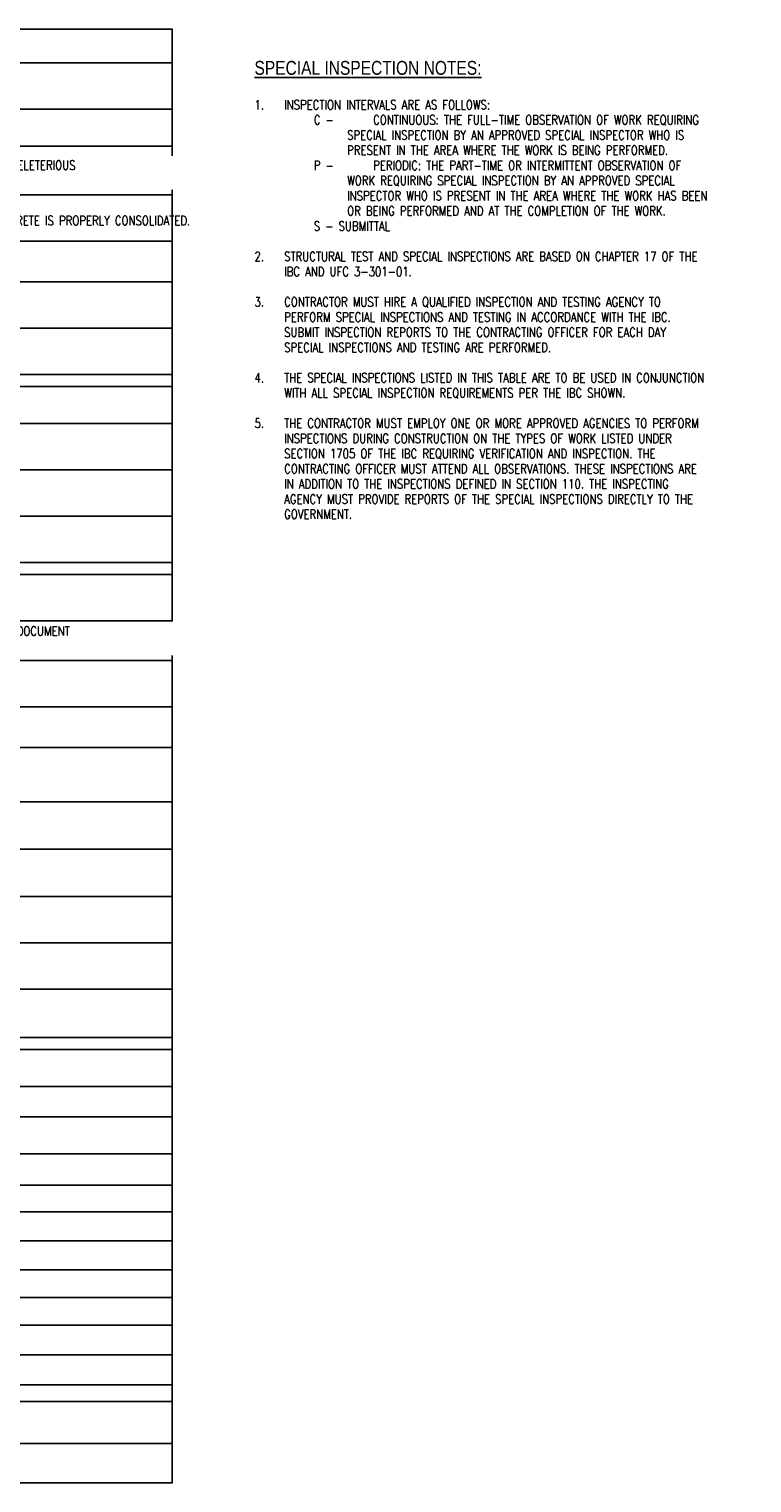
# Model space of a CAD drawing. Header units: inches. Extents: x -34.8 to -6.2, y 27.1 to 46.7.
# Tile 2 of 2: x -15.9 to -6.2, y 27.1 to 46.7. Entities that reach past the tile are written whole.
import ezdxf

# ---------------------------------------------------------------- set-up
doc = ezdxf.new("R2010")
doc.units = ezdxf.units.IN
doc.header["$MEASUREMENT"] = 0
doc.layers.add('A-DETL-THIN', color=1, linetype='Continuous')
doc.layers.add('S-ANNO-TEXT', color=2, linetype='Continuous')
doc.styles.add('Annotative', font='romans.shx', dxfattribs={"width": 0.8, "height": 0.125})
doc.styles.add('TITLES', font='swiss.ttf', dxfattribs={"width": 0.8, "height": 0.25})

msp = doc.modelspace()

# ---------------------------------------------------------------- linework, layer by layer
at = {"layer": 'A-DETL-THIN', "lineweight": -3}
for p, q in [((-13.994, 46.681), (-34.81, 46.681)), ((-13.999, 27.074), (-13.999, 46.681)), ((-34.81, 46.228), (-13.994, 46.228)), ((-34.81, 45.603), (-13.994, 45.603)), ((-34.81, 45.103), (-13.994, 45.103)), ((-34.81, 44.447), (-13.994, 44.447)), ((-34.81, 43.822), (-13.994, 43.822)), ((-34.81, 43.272), (-13.994, 43.272)), ((-34.81, 42.647), (-13.994, 42.647)), ((-34.81, 42.022), (-13.994, 42.022)), ((-34.81, 41.861), (-13.994, 41.861)), ((-34.81, 41.361), (-13.994, 41.361)), ((-34.81, 40.736), (-13.994, 40.736)), ((-34.81, 40.111), (-13.994, 40.111)), ((-34.81, 39.486), (-13.994, 39.486)), ((-34.81, 39.324), (-13.994, 39.324)), ((-34.81, 38.699), (-13.994, 38.699)), ((-34.81, 38.166), (-13.994, 38.166)), ((-34.81, 37.542), (-13.994, 37.542)), ((-34.81, 36.994), (-13.994, 36.994)), ((-34.81, 36.26), (-13.994, 36.26)), ((-34.81, 35.62), (-13.994, 35.62)), ((-34.81, 34.981), (-13.994, 34.981)), ((-34.81, 34.356), (-13.994, 34.356)), ((-34.81, 33.731), (-13.994, 33.731)), ((-34.81, 33.08), (-13.994, 33.08)), ((-34.81, 32.919), (-13.994, 32.919)), ((-34.81, 32.419), (-13.994, 32.419)), ((-34.81, 32.011), (-13.994, 32.011)), ((-34.81, 31.511), (-13.994, 31.511)), ((-34.817, 31.089), (-13.994, 31.089)), ((-34.817, 30.729), (-13.994, 30.729)), ((-34.817, 30.34), (-13.994, 30.34)), ((-34.817, 29.95), (-13.994, 29.95)), ((-34.817, 29.576), (-13.994, 29.576)), ((-34.817, 29.201), (-13.994, 29.201)), ((-34.817, 28.8), (-13.994, 28.8)), ((-34.817, 28.399), (-13.994, 28.399)), ((-34.817, 28.173), (-13.994, 28.173)), ((-34.817, 27.607), (-13.994, 27.607)), ((-34.817, 27.074), (-13.994, 27.074))]:
    msp.add_line(p, q, dxfattribs=at)

# ---------------------------------------------------------------- texts
at = {"layer": 'S-ANNO-TEXT', "lineweight": -3, "char_height": 0.125, "line_spacing_factor": 0.981704, "style": 'Annotative', "bg_fill": 2}
for s, insert, width, attachment_point in [('\\pxt3.2,6.4,9.6,12.8,16,19.2,22.4,25.6,28.8,32,35.2,38.4,41.6,44.8,48,51.2,54.4,57.6,60.8,64,67.2,70.4,73.6,76.8,80,83.2,86.4,89.6,92.8,96,99.2,102.4;{\\L\\P\\P\\pi-3.2,l3.2,t3.2,6.4,9.6,12.8,16,19.2,22.4,25.6,28.8,32,35.2,38.4,41.6,44.8,48,51.2,54.4,57.6,60.8,64,67.2,70.4,73.6,76.8,80,83.2,86.4,89.6,92.8,96;}1.^IINSPECTION INTERVALS ARE AS FOLLOWS:\\P\\pi-10,l10,t3.2,6.4,9.6,12.8,16,19.2,22.4,25.6,28.8,32,35.2,38.4,41.6,44.8,48,51.2,54.4,57.6,60.8,64,67.2,70.4,73.6,76.8,80,83.2,86.4,89.6,92.8,96,99.2,102.4;^I^IC -^I^ICONTINUOUS: THE FULL-TIME OBSERVATION OF WORK REQUIRING  SPECIAL INSPECTION BY AN APPROVED SPECIAL INSPECTOR WHO IS PRESENT IN THE AREA WHERE THE WORK IS BEING PERFORMED.\\P^I^IP -^I^IPERIODIC: THE PART-TIME OR INTERMITTENT OBSERVATION OF WORK REQUIRING SPECIAL INSPECTION BY AN APPROVED SPECIAL INSPECTOR WHO IS PRESENT IN THE AREA WHERE THE WORK HAS BEEN OR BEING PERFORMED AND AT THE COMPLETION OF THE WORK.\\P^I^IS - SUBMITTAL\\P\\pi0,l0;\\P\\pi-3.2,l3.2,t3.2,6.4,9.6,12.8,16,19.2,22.4,25.6,28.8,32,35.2,38.4,41.6,44.8,48,51.2,54.4,57.6,60.8,64,67.2,70.4,73.6,76.8,80,83.2,86.4,89.6,92.8,96;2.^ISTRUCTURAL TEST AND SPECIAL INSPECTIONS ARE BASED ON CHAPTER 17 OF THE IBC AND UFC 3-301-01.\\P\\pi0,l0,t3.2,6.4,9.6,12.8,16,19.2,22.4,25.6,28.8,32,35.2,38.4,41.6,44.8,48,51.2,54.4,57.6,60.8,64,67.2,70.4,73.6,76.8,80,83.2,86.4,89.6,92.8,96,99.2,102.4;\\P\\pi-3.2,l3.2,t3.2,6.4,9.6,12.8,16,19.2,22.4,25.6,28.8,32,35.2,38.4,41.6,44.8,48,51.2,54.4,57.6,60.8,64,67.2,70.4,73.6,76.8,80,83.2,86.4,89.6,92.8,96;3.^ICONTRACTOR MUST HIRE A QUALIFIED INSPECTION AND TESTING AGENCY TO PERFORM SPECIAL INSPECTIONS AND TESTING IN ACCORDANCE WITH THE IBC. SUBMIT INSPECTION REPORTS TO THE CONTRACTING OFFICER FOR EACH DAY SPECIAL INSPECTIONS AND TESTING ARE PERFORMED.\\P\\pi0,l0,t3.2,6.4,9.6,12.8,16,19.2,22.4,25.6,28.8,32,35.2,38.4,41.6,44.8,48,51.2,54.4,57.6,60.8,64,67.2,70.4,73.6,76.8,80,83.2,86.4,89.6,92.8,96,99.2,102.4;\\P\\pi-3.2,l3.2,t3.2,6.4,9.6,12.8,16,19.2,22.4,25.6,28.8,32,35.2,38.4,41.6,44.8,48,51.2,54.4,57.6,60.8,64,67.2,70.4,73.6,76.8,80,83.2,86.4,89.6,92.8,96;4.^ITHE SPECIAL INSPECTIONS LISTED IN THIS TABLE ARE TO BE USED IN CONJUNCTION WITH ALL SPECIAL INSPECTION REQUIREMENTS PER THE IBC SHOWN.\\P\\pi0,l0,t3.2,6.4,9.6,12.8,16,19.2,22.4,25.6,28.8,32,35.2,38.4,41.6,44.8,48,51.2,54.4,57.6,60.8,64,67.2,70.4,73.6,76.8,80,83.2,86.4,89.6,92.8,96,99.2,102.4;\\P\\pi-3.2,l3.2,t3.2,6.4,9.6,12.8,16,19.2,22.4,25.6,28.8,32,35.2,38.4,41.6,44.8,48,51.2,54.4,57.6,60.8,64,67.2,70.4,73.6,76.8,80,83.2,86.4,89.6,92.8,96;5.^ITHE CONTRACTOR MUST EMPLOY ONE OR MORE APPROVED AGENCIES TO PERFORM INSPECTIONS DURING CONSTRUCTION ON THE TYPES OF WORK LISTED UNDER SECTION 1705 OF THE IBC REQUIRING VERIFICATION AND INSPECTION. THE CONTRACTING OFFICER MUST ATTEND ALL OBSERVATIONS. THESE INSPECTIONS ARE IN ADDITION TO THE INSPECTIONS DEFINED IN SECTION 110. THE INSPECTING AGENCY MUST PROVIDE REPORTS OF THE SPECIAL INSPECTIONS DIRECTLY TO THE GOVERNMENT.', (-12.888, 46.133), 6.64847, 1), ('\\pxt3.2,6.4,9.6,12.8,16,19.2,22.4,25.6,28.8,32,35.2,38.4,41.6,44.8,48,51.2,54.4,57.6,60.8,64,67.2,70.4,73.6,76.8,80,83.2,86.4,89.6,92.8,96,99.2,102.4;{INSPECT EMBEDDED AND ATTACHED ITEMS TO ENSURE THEY ARE BONDED TO THE GROUNDING SYSTEM. DOCUMENT WITH PHOTOS.}', (-26.437, 33.393), 10.95622, 4)]:
    msp.add_mtext(s, dxfattribs=dict(at, insert=insert, width=width, attachment_point=attachment_point))

# ---------------------------------------------------------------- next in the draw order: texts
at = {"layer": 'S-ANNO-TEXT', "lineweight": -3, "line_spacing_factor": 0.981704, "bg_fill": 2}
for s, insert, char_height, width, attachment_point, style in [('\\pxt3.2,6.4,9.6,12.8,16,19.2,22.4,25.6,28.8,32,35.2,38.4,41.6,44.8,48,51.2,54.4,57.6,60.8,64,67.2,70.4,73.6,76.8,80,83.2,86.4,89.6,92.8,96,99.2,102.4;{\\LSPECIAL INSPECTION NOTES:}', (-12.888, 46.252), 0.1875, 4.14734, 1, 'TITLES'), ('\\pxt3.2,6.4,9.6,12.8,16,19.2,22.4,25.6,28.8,32,35.2,38.4,41.6,44.8,48,51.2,54.4,57.6,60.8,64,67.2,70.4,73.6,76.8,80,83.2,86.4,89.6,92.8,96,99.2,102.4;INSPECT SIZE, SPACING, COVER, POSITIONING AND GRADE OF REINFORCING STEEL. VERIFY THAT REINFORCING BARS ARE FREE OF FORM OIL OR OTHER DELETERIOUS MATERIALS. INSPECT BAR LAPS AND MECHANICAL SPLICES. VERIFY THAT BARS ARE ADEQUATELY TIED AND SUPPORTED ON CHAIRS OR BOLSTERS.', (-26.437, 44.738), 0.125, 12.40138, 4, 'Annotative'), ('\\pxt3.2,6.4,9.6,12.8,16,19.2,22.4,25.6,28.8,32,35.2,38.4,41.6,44.8,48,51.2,54.4,57.6,60.8,64,67.2,70.4,73.6,76.8,80,83.2,86.4,89.6,92.8,96,99.2,102.4;{INSPECT REINFORCING STEEL TO ENSURE ELECTRICAL CONTINUITY BETWEEN THE CAP, WALLS, SLAB AND FOUNDATION THROUGH CRIMPED CONNECTIONS. DOCUMENT CONNECTIONS WITH PHOTOS AND CONTINUITY TEST. ALL CRIMPED CONNECTIONS MUST BE INSPECTED PRIOR TO CONCRETE PLACEMENT.}', (-26.437, 38.626), 0.125, 12.63339, 1, 'Annotative')]:
    msp.add_mtext(s, dxfattribs=dict(at, insert=insert, char_height=char_height, width=width, attachment_point=attachment_point, style=style))

# ---------------------------------------------------------------- next in the draw order: texts
at = {"layer": 'S-ANNO-TEXT', "lineweight": -3, "insert": (-26.437, 44.098), "char_height": 0.125, "width": 12.0085, "attachment_point": 4, "line_spacing_factor": 0.981704, "style": 'Annotative', "bg_fill": 2}
msp.add_mtext('\\pxt3.2,6.4,9.6,12.8,16,19.2,22.4,25.6,28.8,32,35.2,38.4,41.6,44.8,48,51.2,54.4,57.6,60.8,64,67.2,70.4,73.6,76.8,80,83.2,86.4,89.6,92.8,96,99.2,102.4;{INSPECT PLACEMENT OF CONCRETE. VERIFY THAT CONCRETE CONVEYANCE AND DEPOSITING AVOIDS SEGREGATION OR CONTAMINATION. VERIFY THAT CONCRETE IS PROPERLY CONSOLIDATED.}', dxfattribs=at)

doc.saveas('drawing.dxf')
